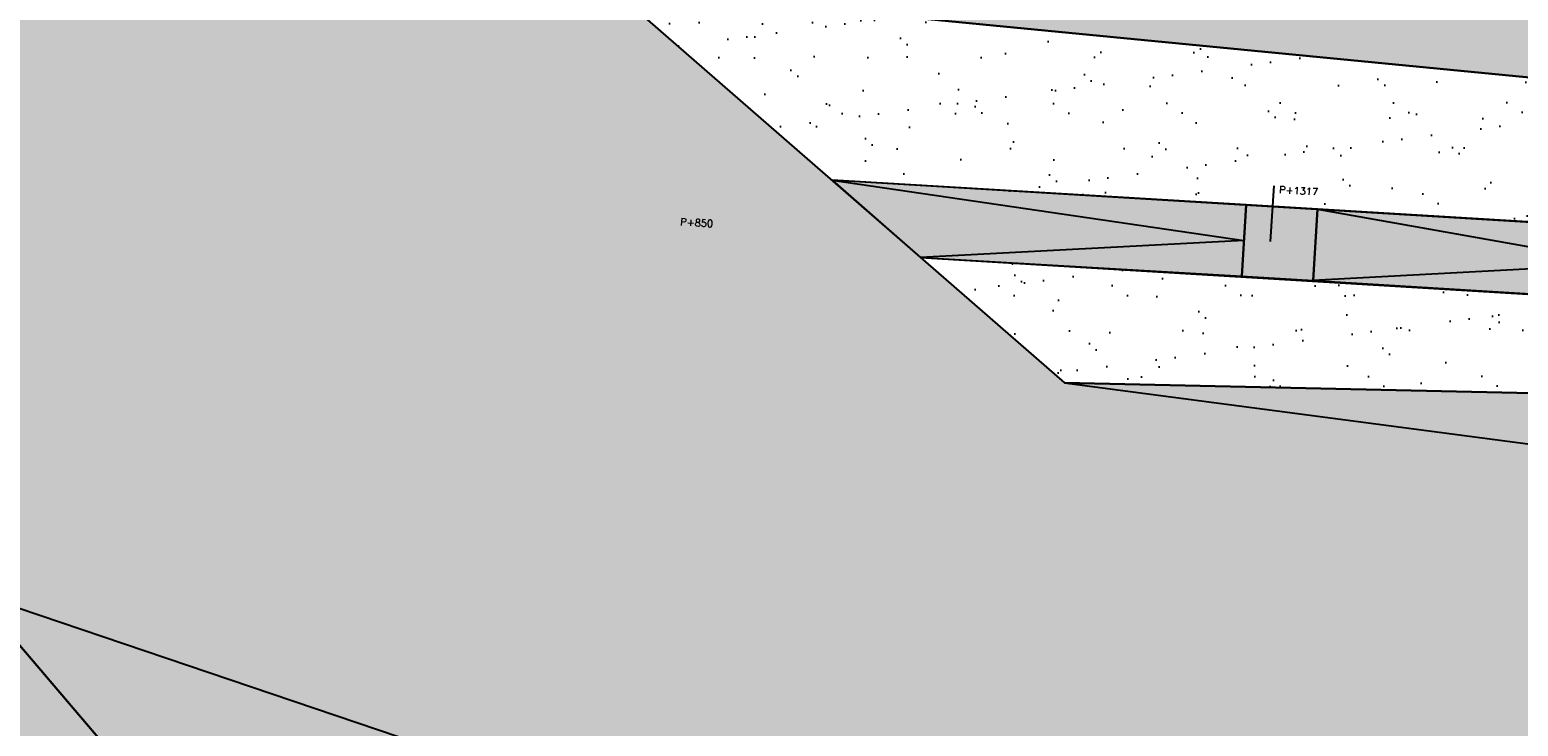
# Model space of a CAD drawing. Header units: millimetres. Extents: x -21286 to 456611, y -160636 to 272086.
# Tile 7 of 12: x 196088 to 227244, y -10680 to 3901. Entities that reach past the tile are written whole.
import ezdxf

# ---------------------------------------------------------------- set-up
doc = ezdxf.new("R2010")
doc.units = ezdxf.units.MM
doc.header["$LTSCALE"] = 0.5
for name, color, linetype in [('arc. 254', 254, 'Continuous'), ('pen 0.05mm', 7, 'Continuous'), ('pen 0.15mm', 1, 'Continuous'), ('tekst 1.5mm', 210, 'Continuous')]:
    doc.layers.add(name, color=color, linetype=linetype)
doc.styles.add('1.5mm tekst', font='romans.shx', dxfattribs={"height": 1.5})
pattern_1 = [(37.5, (-329619.26, -6274.3), (-32.0006, 978.8265), [0, -772.16, 0, -863.6, 0, -825.5]), (7.5, (-329619.3, -6274.3), (899.0466, 1433.65), [0, -416.56, 0, -695.96, 0, -266.7]), (327.5, (-330244.1, -6274.3), (1581.9847, 2.8744), [0, -254, 0, -914.4, 0, -1193.8]), (317.5, (-330244.1, -6274.3), (1527.113, 445.8586), [0, -127, 0, -599.44, 0, -685.8])]

# ---------------------------------------------------------------- blocks, each defined once
blk = doc.blocks.new('1302-KAVEL-02')
at = {"layer": 'arc. 254'}
h = blk.add_hatch(color=256, dxfattribs=at)
h.dxf.hatch_style = 1
h.paths.add_polyline_path([(-121356, -1500), (-125856, -1500), (-166428, -1500), (-180456, -1500), (-161101, -8055), (-161903, -10423), (-160009, -11065), (-159208, -8696), (-134669, -14179), (-130880, -15463), (-109664, -22648), (-105875, -23931), (-94324, -30671), (-95129, -33038), (-91624, -34225), (-90820, -31858), (-82582, -34648), (-83384, -37016), (-81490, -37657), (-80688, -35289), (-44433, -47568), (-45235, -49936), (-43341, -50577), (-42539, -48209), (-33240, -51359), (-30829, -47424), (-13106, -21382), (-18199, -21002), (-35256, -45925), (-89376, -27596), (-90048, -25150), (-85576, -25095), (-85576, -17057), (-92289, -16996), (-93615, -12171), (-111875, -9765)])
h = blk.add_hatch(color=256, dxfattribs=at)
h.dxf.hatch_style = 1
h.paths.add_polyline_path([(-114888, -7138), (-108162, -7533), (-108071, -6036), (-116739, -5524)])
h.paths.add_polyline_path([(-108162, -7533), (-106665, -7624), (-106574, -6127), (-108071, -6036)])
h.paths.add_polyline_path([(-106665, -7624), (-100177, -8020), (-100086, -6523), (-106574, -6127)])
h.paths.add_polyline_path([(-98680, -8111), (-92192, -8506), (-92100, -7009), (-98588, -6614)])
h.paths.add_polyline_path([(-100177, -8020), (-98680, -8111), (-98588, -6614), (-100086, -6523)])
h.paths.add_polyline_path([(-90694, -8598), (-84206, -8993), (-84115, -7496), (-90603, -7100)])
h.paths.add_polyline_path([(-92192, -8506), (-90694, -8598), (-90603, -7100), (-92100, -7009)])
h.paths.add_polyline_path([(-82709, -9084), (-76176, -9480), (-76176, -7980), (-82618, -7587)])
h.paths.add_polyline_path([(-84206, -8993), (-82709, -9084), (-82618, -7587), (-84115, -7496)])
at = {"layer": 'pen 0.15mm'}
h = blk.add_hatch(dxfattribs=at)
h.set_pattern_fill('AR-SAND', color=256, scale=20)
h.set_pattern_definition(pattern_1)
h.paths.add_polyline_path([(-45235, -49936), (-45716, -51356), (-80076, -39719), (-79595, -38299)])
h.paths.add_polyline_path([(-80688, -35289), (-81490, -37657), (-45235, -49936), (-44433, -47568)])
h.paths.add_polyline_path([(-42539, -48209), (-33240, -51359), (-34580, -53544), (-43341, -50577)], flags=17)
h.paths.add_polyline_path([(-43341, -50577), (-43822, -51998), (-33927, -55349), (-13106, -21382), (-30829, -47424), (-34580, -53544)])
h.paths.add_polyline_path([(-132024, -17281), (-109861, -24787), (-110342, -26208), (-132505, -18702)])
h.paths.add_polyline_path([(-94324, -30671), (-95129, -33038), (-110342, -26208), (-109861, -24787), (-105875, -23931)])
h.paths.add_polyline_path([(-134669, -14179), (-132024, -17281), (-109861, -24787), (-105875, -23931)])
h.paths.add_polyline_path([(-110342, -26208), (-95129, -33038), (-99116, -34453), (-111333, -29134)])
h.paths.add_polyline_path([(-95129, -33038), (-101565, -51969), (-99116, -34453)])
h.paths.add_polyline_path([(-91624, -34225), (-83384, -37016), (-82582, -34648), (-90820, -31858)])
h.paths.add_polyline_path([(-160009, -11065), (-156031, -12412), (-132505, -18702), (-133496, -21628), (-160490, -12485)])
h.paths.add_polyline_path([(-134669, -14179), (-159208, -8696), (-160009, -11065), (-156031, -12412), (-132505, -18702), (-132024, -17281)])
h.paths.add_polyline_path([(-161101, -8055), (-161903, -10423), (-187287, -1826), (-187176, -1500), (-180456, -1500)])
edge = h.paths.add_edge_path()
edge.add_line((-161903, -10423), (-162384, -11844))
edge.add_line((-162384, -11844), (-187768, -3247))
edge.add_arc((-187233, -1668), 1668, 90.3779, 251.29, ccw=False)
edge.add_line((-187244, 0), (-169856, 0))
edge.add_line((-169856, 0), (-165650, 0))
edge.add_line((-165650, 0), (-165650, -1500))
edge.add_line((-165650, -1500), (-169856, -1500))
edge.add_line((-169856, -1500), (-187176, -1500))
edge.add_line((-187176, -1500), (-187287, -1826))
edge.add_line((-187287, -1826), (-161903, -10423))
h.paths.add_polyline_path([(-125856, -1500), (-128823, 0), (-125856, 60000)])
h.paths.add_polyline_path([(-163647, 0), (-128823, 0), (-125856, -1500), (-163650, -1500)])
h.paths.add_polyline_path([(-121353, -1500), (-118240, 0), (-121353, 60000)])
edge = h.paths.add_edge_path(flags=16)
edge.add_line((-34580, -53544), (-33927, -55349))
h = blk.add_hatch(dxfattribs=at)
h.set_pattern_fill('AR-SAND', color=256, scale=20)
h.set_pattern_definition(pattern_1)
h.paths.add_polyline_path([(-75576, -1700), (-56616, -1700), (-56616, 0), (-118240, 0), (-121353, -1500), (-75576, -5950), (-75576, -5950)])
h.paths.add_polyline_path([(-53366, -1700), (-53366, 0), (0, 0), (-27458, -6420), (-32576, -5950), (-32576, -1700)])
h.paths.add_polyline_path([(-27458, -6420), (-27454, -9487), (-8563, -13970), (0, 0)])
h.paths.add_polyline_path([(-27454, -9487), (-32576, -10504), (-32576, -13970), (-8563, -13970)])
h.paths.add_polyline_path([(-32576, -19930), (-18199, -21002), (-28486, -26068), (-32576, -22292), (-32576, -22292)])
h.paths.add_polyline_path([(-37121, -32410), (-35256, -45925), (-18199, -21002), (-28486, -26068)])
h.paths.add_polyline_path([(-75576, -26773), (-86531, -28559), (-35256, -45925), (-37121, -32410)])
h.paths.add_polyline_path([(-90048, -25150), (-89376, -27596), (-86531, -28559), (-75576, -26773), (-75576, -25150)])
h.paths.add_polyline_path([(-85765, -16989), (-75576, -17149), (-75576, -20250)])
h.paths.add_polyline_path([(-75576, -10565), (-111875, -9765), (-75576, -14547), (-75576, -11393)])
edge = h.paths.add_edge_path(flags=16)
edge.add_arc((-156109, 714867), 733103, 280.10718, 282.21449, ccw=False)
edge.add_line((-27457, -6859), (-27455, -8690))
edge.add_arc((-810652, 4030031), 4113959, 280.974694, 281.331993)
edge.add_line((-2285, -3727), (-1005, -1640))
h = blk.add_hatch(dxfattribs=at)
h.set_pattern_fill('AR-SAND', color=256, scale=30)
h.set_pattern_definition([(37.5, (-329619.3, -6274.3), (-48.001, 1468.2397), [0, -1158.24, 0, -1295.4, 0, -1238.25]), (7.5, (-329619.3, -6274.3), (1348.57, 2150.475), [0, -624.84, 0, -1043.94, 0, -400.05]), (327.5, (-330556.5, -6274.3), (2372.977, 4.3116), [0, -381, 0, -1371.6, 0, -1790.7]), (317.5, (-330556.5, -6274.3), (2290.67, 668.788), [0, -190.5, 0, -899.16, 0, -1028.7])])
h.paths.add_polyline_path([(-121353, -1500), (-111875, -9765), (-75576, -10565), (-75576, -5950)])
h.paths.add_polyline_path([(-76176, -7980), (-116739, -5524), (-114888, -7138), (-76176, -9480)], flags=16)
blk.add_lwpolyline([(-75576, -1700), (-56616, -1700), (-56616, 0), (-118240, 0), (-121353, -1500), (-75576, -5950), (-75576, -5950)], close=True)
at = {"layer": 'pen 0.05mm'}
for points in [[(-121353, -1500), (-111875, -9765), (-111875, -9765), (-111875, -9765), (-75576, -10565), (-75576, -5950), (-121353, -1500)], [(-114888, -7138), (-108162, -7533), (-108071, -6036), (-116739, -5524)], [(-76176, -7980), (-116739, -5524), (-114888, -7138), (-76176, -9480)], [(-108162, -7533), (-106665, -7624), (-106574, -6127), (-108071, -6036)], [(-106665, -7624), (-100177, -8020), (-100086, -6523), (-106574, -6127)], [(-134669, -14179), (-134669, -14179), (-134669, -14179), (-159208, -8696), (-160009, -11065), (-156031, -12412), (-132505, -18702), (-132024, -17281)], [(-75576, -10565), (-111875, -9765), (-75576, -14547), (-75576, -11393)]]:
    blk.add_lwpolyline(points, close=True, dxfattribs=at)
for points in [[(-116739, -5524), (-108116, -6785), (-114888, -7138)], [(-106574, -6127), (-100131, -7271), (-106665, -7624)], [(-134669, -14179), (-132024, -17281), (-109861, -24787), (-105875, -23931), (-134669, -14179)]]:
    blk.add_lwpolyline(points, dxfattribs=at)
at = {"layer": 'tekst 1.5mm'}
blk.add_lwpolyline([(-107489, -5640), (-107568, -6805)], dxfattribs=at)
at = {"layer": 'tekst 1.5mm', "char_height": 150, "width": 3832.4, "attachment_point": 1, "rotation": 356.5126, "style": '1.5mm tekst'}
for s, insert in [('P+1317', (-107375, -5644)), ('P+850', (-119910, -6317))]:
    blk.add_mtext(s, dxfattribs=dict(at, insert=insert))

msp = doc.modelspace()

# ---------------------------------------------------------------- block references
msp.add_blockref('1302-KAVEL-02', (329619, 6274))

doc.saveas('drawing.dxf')
